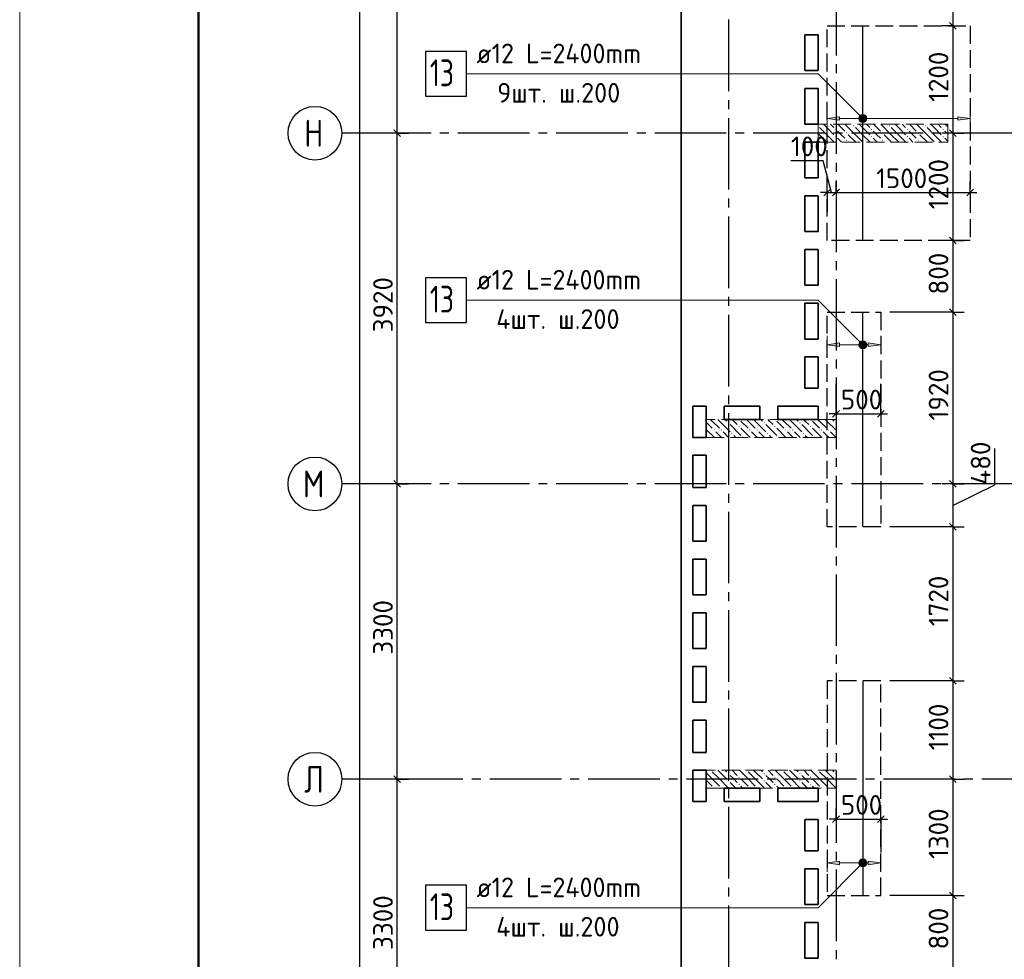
# Model space of a CAD drawing. Header units: millimetres. Extents: x 40580 to 1930067, y -240640 to 81020.
# Tile 240 of 256: x 715398 to 726403, y -203334 to -192833. Entities that reach past the tile are written whole.
import ezdxf

# ---------------------------------------------------------------- set-up
doc = ezdxf.new("R2010")
doc.units = ezdxf.units.MM
for name, pattern in [('______2', [270, 200, -70]), ('______5', [1100, 800, -100, 100, -100]), ('CENTER', [2, 1.25, -0.25, 0.25, -0.25])]:
    doc.linetypes.add(name, pattern=pattern)
for name, color, linetype, lineweight in [('Standard', 7, 'Continuous', 25), ('ДОП Верх по Х', 7, 'Continuous', 25), ('ЖБ Перекрытие верхний уровень', 7, 'Continuous', 35), ('ОСИ', 7, 'CENTER', 15), ('Позиционная метка номер позиции', 7, 'Continuous', 13), ('Примечания', 7, 'Continuous', 13)]:
    doc.layers.add(name, color=color, linetype=linetype, lineweight=lineweight)
doc.layers.add('ЖБ Пилон', color=7, linetype='______2', lineweight=13, true_color=0xa0a0a0)
doc.styles.add('ISOCPEUR', font='isocpeur.ttf')

msp = doc.modelspace()

# ---------------------------------------------------------------- hatches: boundary and pattern name
at = {"layer": 'ДОП Верх по Х', "linetype": 'Continuous', "lineweight": 13, "transparency": 33554687}
for points in [[(724790.1, -193918), (724803.6, -193969), (724803.6, -193904.5)], [(724803.6, -193904.5), (724822.3, -193974.2), (724822.3, -193899.2)], [(724803.6, -193904.5), (724803.6, -193969), (724822.3, -193974.2)], [(724822.3, -193899.2), (724822.3, -193974.2), (724841.1, -193969)], [(724822.3, -193899.2), (724841.1, -193969), (724841.1, -193904.5)], [(724841.1, -193904.5), (724841.1, -193969), (724854.6, -193955.5)], [(724841.1, -193904.5), (724854.6, -193955.5), (724854.6, -193918)], [(724790.1, -193955.5), (724790.1, -193918), (724784.8, -193936.7)], [(724790.1, -193918), (724790.1, -193955.5), (724803.6, -193969)], [(724854.6, -193918), (724854.6, -193955.5), (724859.8, -193936.7)], [(725882.3, -193956.7), (726022.3, -193936.7), (725882.3, -193916.7)], [(724790.1, -196447.1), (724803.6, -196498.1), (724803.6, -196433.6)], [(724803.6, -196433.6), (724822.3, -196503.4), (724822.3, -196428.4)], [(724803.6, -196433.6), (724803.6, -196498.1), (724822.3, -196503.4)], [(724822.3, -196428.4), (724822.3, -196503.4), (724841.1, -196498.1)], [(724822.3, -196428.4), (724841.1, -196498.1), (724841.1, -196433.6)], [(724841.1, -196433.6), (724841.1, -196498.1), (724854.6, -196484.6)], [(724841.1, -196433.6), (724854.6, -196484.6), (724854.6, -196447.1)], [(724790.1, -196484.6), (724790.1, -196447.1), (724784.8, -196465.9)], [(724790.1, -196447.1), (724790.1, -196484.6), (724803.6, -196498.1)], [(724854.6, -196447.1), (724854.6, -196484.6), (724859.8, -196465.9)], [(724882.3, -196485.9), (725022.3, -196465.9), (724882.3, -196445.8)], [(724790.1, -202275.5), (724790.1, -202238), (724784.8, -202256.7)], [(724790.1, -202238), (724803.6, -202289), (724803.6, -202224.5)], [(724790.1, -202238), (724790.1, -202275.5), (724803.6, -202289)], [(724803.6, -202224.5), (724822.3, -202294.2), (724822.3, -202219.2)], [(724803.6, -202224.5), (724803.6, -202289), (724822.3, -202294.2)], [(724822.3, -202219.2), (724822.3, -202294.2), (724841.1, -202289)], [(724822.3, -202219.2), (724841.1, -202289), (724841.1, -202224.5)], [(724841.1, -202224.5), (724841.1, -202289), (724854.6, -202275.5)], [(724841.1, -202224.5), (724854.6, -202275.5), (724854.6, -202238)], [(724854.6, -202238), (724854.6, -202275.5), (724859.8, -202256.7)], [(724882.3, -202276.7), (725022.3, -202256.7), (724882.3, -202236.7)]]:
    msp.add_hatch(color=7, dxfattribs=at).paths.add_polyline_path(points)
for points in [[(724562.3, -193956.7), (724422.3, -193936.7), (724562.3, -193916.7)], [(724562.3, -196485.9), (724422.3, -196465.9), (724562.3, -196445.8)], [(724562.3, -202276.7), (724422.3, -202256.7), (724562.3, -202236.7)]]:
    msp.add_hatch(color=7, dxfattribs=at).paths.add_polyline_path(points, flags=16)
at = {"layer": 'ЖБ Пилон', "linetype": 'Continuous', "lineweight": -3, "transparency": 33554687}
for points in [[(724322.3, -194014.7), (724325.8, -194018.2), (724322.3, -194021.6)], [(724712.8, -194018.2), (724719.3, -194011.7), (724725.8, -194018.2), (724719.3, -194024.7)], [(725112.8, -194018.2), (725119.3, -194011.7), (725125.8, -194018.2), (725119.3, -194024.7)], [(725512.8, -194018.2), (725519.3, -194011.7), (725525.8, -194018.2), (725519.3, -194024.7)], [(724512.8, -194058.2), (724519.3, -194051.7), (724525.8, -194058.2), (724519.3, -194064.7)], [(724632.8, -194098.2), (724639.3, -194091.7), (724645.8, -194098.2), (724639.3, -194104.7)], [(724912.8, -194058.2), (724919.3, -194051.7), (724925.8, -194058.2), (724919.3, -194064.7)], [(725032.8, -194098.2), (725039.3, -194091.7), (725045.8, -194098.2), (725039.3, -194104.7)], [(725312.8, -194058.2), (725319.3, -194051.7), (725325.8, -194058.2), (725319.3, -194064.7)], [(725432.8, -194098.2), (725439.3, -194091.7), (725445.8, -194098.2), (725439.3, -194104.7)], [(725712.8, -194058.2), (725719.3, -194051.7), (725725.8, -194058.2), (725719.3, -194064.7)], [(724512.8, -194138.2), (724519.3, -194131.7), (724525.8, -194138.2), (724519.3, -194144.7)], [(724632.8, -194178.2), (724639.3, -194171.7), (724645.8, -194178.2), (724639.3, -194184.7)], [(724912.8, -194138.2), (724919.3, -194131.7), (724925.8, -194138.2), (724919.3, -194144.7)], [(725032.8, -194178.2), (725039.3, -194171.7), (725045.8, -194178.2), (725039.3, -194184.7)], [(725312.8, -194138.2), (725319.3, -194131.7), (725325.8, -194138.2), (725319.3, -194144.7)], [(725432.8, -194178.2), (725439.3, -194171.7), (725445.8, -194178.2), (725439.3, -194184.7)], [(725712.8, -194138.2), (725719.3, -194131.7), (725725.8, -194138.2), (725719.3, -194144.7)], [(723442.6, -197301.3), (723439.3, -197304.7), (723435.9, -197301.3)], [(723842.6, -197301.3), (723839.3, -197304.7), (723835.9, -197301.3)], [(724242.6, -197301.3), (724239.3, -197304.7), (724235.9, -197301.3)], [(723152.8, -197418.2), (723159.3, -197411.7), (723165.8, -197418.2), (723159.3, -197424.7)], [(723232.8, -197418.2), (723239.3, -197411.7), (723245.8, -197418.2), (723239.3, -197424.7)], [(723312.8, -197338.2), (723319.3, -197331.7), (723325.8, -197338.2), (723319.3, -197344.7)], [(723432.8, -197378.2), (723439.3, -197371.7), (723445.8, -197378.2), (723439.3, -197384.7)], [(723552.8, -197418.2), (723559.3, -197411.7), (723565.8, -197418.2), (723559.3, -197424.7)], [(723632.8, -197418.2), (723639.3, -197411.7), (723645.8, -197418.2), (723639.3, -197424.7)], [(723712.8, -197338.2), (723719.3, -197331.7), (723725.8, -197338.2), (723719.3, -197344.7)], [(723832.8, -197378.2), (723839.3, -197371.7), (723845.8, -197378.2), (723839.3, -197384.7)], [(723952.8, -197418.2), (723959.3, -197411.7), (723965.8, -197418.2), (723959.3, -197424.7)], [(724032.8, -197418.2), (724039.3, -197411.7), (724045.8, -197418.2), (724039.3, -197424.7)], [(724112.8, -197338.2), (724119.3, -197331.7), (724125.8, -197338.2), (724119.3, -197344.7)], [(724232.8, -197378.2), (724239.3, -197371.7), (724245.8, -197378.2), (724239.3, -197384.7)], [(724352.8, -197418.2), (724359.3, -197411.7), (724365.8, -197418.2), (724359.3, -197424.7)], [(724432.8, -197418.2), (724439.3, -197411.7), (724445.8, -197418.2), (724439.3, -197424.7)], [(724512.8, -197338.2), (724519.3, -197331.7), (724522.3, -197334.7), (724522.3, -197341.6), (724519.3, -197344.7)], [(723072.8, -197498.2), (723079.3, -197491.7), (723085.8, -197498.2), (723082.6, -197501.3), (723075.9, -197501.3)], [(723352.8, -197458.2), (723359.3, -197451.7), (723365.8, -197458.2), (723359.3, -197464.7)], [(723472.8, -197498.2), (723479.3, -197491.7), (723485.8, -197498.2), (723482.6, -197501.3), (723475.9, -197501.3)], [(723752.8, -197458.2), (723759.3, -197451.7), (723765.8, -197458.2), (723759.3, -197464.7)], [(723872.8, -197498.2), (723879.3, -197491.7), (723885.8, -197498.2), (723882.6, -197501.3), (723875.9, -197501.3)], [(724152.8, -197458.2), (724159.3, -197451.7), (724165.8, -197458.2), (724159.3, -197464.7)], [(724272.8, -197498.2), (724279.3, -197491.7), (724285.8, -197498.2), (724282.6, -197501.3), (724275.9, -197501.3)], [(723122.6, -201221.3), (723119.3, -201224.7), (723115.9, -201221.3)], [(723312.8, -201258.2), (723319.3, -201251.7), (723325.8, -201258.2), (723319.3, -201264.7)], [(723522.6, -201221.3), (723519.3, -201224.7), (723515.9, -201221.3)], [(723712.8, -201258.2), (723719.3, -201251.7), (723725.8, -201258.2), (723719.3, -201264.7)], [(723922.6, -201221.3), (723919.3, -201224.7), (723915.9, -201221.3)], [(724112.8, -201258.2), (724119.3, -201251.7), (724125.8, -201258.2), (724119.3, -201264.7)], [(724322.6, -201221.3), (724319.3, -201224.7), (724315.9, -201221.3)], [(724512.8, -201258.2), (724519.3, -201251.7), (724522.3, -201254.7), (724522.3, -201261.6), (724519.3, -201264.7)], [(723312.8, -201338.2), (723319.3, -201331.7), (723325.8, -201338.2), (723319.3, -201344.7)], [(723432.8, -201298.2), (723439.3, -201291.7), (723445.8, -201298.2), (723439.3, -201304.7)], [(723432.8, -201378.2), (723439.3, -201371.7), (723445.8, -201378.2), (723439.3, -201384.7)], [(723712.8, -201338.2), (723719.3, -201331.7), (723725.8, -201338.2), (723719.3, -201344.7)], [(723832.8, -201298.2), (723839.3, -201291.7), (723845.8, -201298.2), (723839.3, -201304.7)], [(723832.8, -201378.2), (723839.3, -201371.7), (723845.8, -201378.2), (723839.3, -201384.7)], [(724112.8, -201338.2), (724119.3, -201331.7), (724125.8, -201338.2), (724119.3, -201344.7)], [(724232.8, -201298.2), (724239.3, -201291.7), (724245.8, -201298.2), (724239.3, -201304.7)], [(724232.8, -201378.2), (724239.3, -201371.7), (724245.8, -201378.2), (724239.3, -201384.7)], [(724512.8, -201338.2), (724519.3, -201331.7), (724522.3, -201334.7), (724522.3, -201341.6), (724519.3, -201344.7)], [(723152.8, -201418.2), (723159.3, -201411.7), (723165.8, -201418.2), (723162.6, -201421.3), (723155.9, -201421.3)], [(723232.8, -201418.2), (723239.3, -201411.7), (723245.8, -201418.2), (723242.6, -201421.3), (723235.9, -201421.3)], [(723552.8, -201418.2), (723559.3, -201411.7), (723565.8, -201418.2), (723562.6, -201421.3), (723555.9, -201421.3)], [(723632.8, -201418.2), (723639.3, -201411.7), (723645.8, -201418.2), (723642.6, -201421.3), (723635.9, -201421.3)], [(723952.8, -201418.2), (723959.3, -201411.7), (723965.8, -201418.2), (723962.6, -201421.3), (723955.9, -201421.3)], [(724032.8, -201418.2), (724039.3, -201411.7), (724045.8, -201418.2), (724042.6, -201421.3), (724035.9, -201421.3)], [(724352.8, -201418.2), (724359.3, -201411.7), (724365.8, -201418.2), (724362.6, -201421.3), (724355.9, -201421.3)], [(724432.8, -201418.2), (724439.3, -201411.7), (724445.8, -201418.2), (724442.6, -201421.3), (724435.9, -201421.3)]]:
    msp.add_hatch(color=7, dxfattribs=at).paths.add_polyline_path(points, flags=16)
at = {"layer": 'Позиционная метка номер позиции', "linetype": 'Continuous', "lineweight": 13, "transparency": 33554687}
for points in [[(724790.5, -193968.5), (724833.8, -193893.4), (724779, -193948.2)], [(724779, -193948.2), (724833.8, -193893.4), (724810.8, -193893.4)], [(724779, -193948.2), (724810.8, -193893.4), (724779, -193925.3)], [(724779, -193925.3), (724810.8, -193893.4), (724790.5, -193904.9)], [(724790.5, -193968.5), (724854.1, -193904.9), (724833.8, -193893.4)], [(724810.8, -193980), (724854.1, -193904.9), (724790.5, -193968.5)], [(724810.8, -193980), (724865.6, -193925.3), (724854.1, -193904.9)], [(724833.8, -193980), (724865.6, -193925.3), (724810.8, -193980)], [(724833.8, -193980), (724865.6, -193948.2), (724865.6, -193925.3)], [(724865.6, -193948.2), (724833.8, -193980), (724854.1, -193968.5)], [(724790.5, -196497.7), (724833.8, -196422.6), (724779, -196477.3)], [(724779, -196477.3), (724833.8, -196422.6), (724810.8, -196422.6)], [(724779, -196477.3), (724810.8, -196422.6), (724779, -196454.4)], [(724779, -196454.4), (724810.8, -196422.6), (724790.5, -196434)], [(724790.5, -196497.7), (724854.1, -196434), (724833.8, -196422.6)], [(724810.8, -196509.1), (724854.1, -196434), (724790.5, -196497.7)], [(724810.8, -196509.1), (724865.6, -196454.4), (724854.1, -196434)], [(724833.8, -196509.1), (724865.6, -196454.4), (724810.8, -196509.1)], [(724833.8, -196509.1), (724865.6, -196477.3), (724865.6, -196454.4)], [(724865.6, -196477.3), (724833.8, -196509.1), (724854.1, -196497.7)], [(724854.1, -202288.5), (724790.5, -202224.9), (724779, -202245.3)], [(724854.1, -202288.5), (724779, -202245.3), (724833.8, -202300)], [(724833.8, -202300), (724779, -202245.3), (724779, -202268.2)], [(724833.8, -202300), (724779, -202268.2), (724810.8, -202300)], [(724810.8, -202300), (724779, -202268.2), (724790.5, -202288.5)], [(724865.6, -202268.2), (724810.8, -202213.4), (724790.5, -202224.9)], [(724865.6, -202268.2), (724790.5, -202224.9), (724854.1, -202288.5)], [(724865.6, -202245.3), (724833.8, -202213.4), (724810.8, -202213.4)], [(724865.6, -202245.3), (724810.8, -202213.4), (724865.6, -202268.2)], [(724833.8, -202213.4), (724865.6, -202245.3), (724854.1, -202224.9)]]:
    msp.add_hatch(color=7, dxfattribs=at).paths.add_polyline_path(points)

# ---------------------------------------------------------------- linework, layer by layer
at = {"layer": 'Standard', "color": 7, "linetype": 'Continuous', "lineweight": -3, "transparency": 33554687}
for p, q in [((719618.8, -194101.3), (719618.8, -190181.3)), ((725828.3, -192101.3), (725828.3, -192901.3)), ((725828.3, -192901.3), (725828.3, -194101.3)), ((719618.8, -198021.3), (719618.8, -194101.3)), ((725828.3, -194101.3), (725828.3, -195301.3)), ((724378.1, -194408.5), (724018.4, -194408.5)), ((724472.3, -194765), (724378.1, -194408.5)), ((724422.3, -194765), (724347.3, -194765)), ((724422.3, -194765), (724522.3, -194765)), ((724522.3, -194765), (726022.3, -194765)), ((726022.3, -194765), (726097.3, -194765)), ((725828.3, -195301.3), (725828.3, -196101.3)), ((725828.3, -196101.3), (725828.3, -198021.3)), ((724522.3, -197238.3), (724447.3, -197238.3)), ((724522.3, -197238.3), (725022.3, -197238.3)), ((725022.3, -197238.3), (725097.3, -197238.3)), ((726298.6, -198029.7), (726298.6, -197623.1)), ((719618.8, -201321.3), (719618.8, -198021.3)), ((725828.3, -198021.3), (725828.3, -198501.3)), ((725828.3, -198261.3), (726298.6, -198029.7)), ((725828.3, -198501.3), (725828.3, -200221.3)), ((725828.3, -200221.3), (725828.3, -201321.3)), ((719618.8, -204621.3), (719618.8, -201321.3)), ((725828.3, -201321.3), (725828.3, -202621.3)), ((724522.3, -201768.3), (724447.3, -201768.3)), ((724522.3, -201768.3), (725022.3, -201768.3)), ((725022.3, -201768.3), (725097.3, -201768.3)), ((725828.3, -202621.3), (725828.3, -203421.3))]:
    msp.add_line(p, q, dxfattribs=at)
at = {"layer": 'Standard', "color": 251, "linetype": 'Continuous', "lineweight": -3, "true_color": 0x656565, "transparency": 33554687}
for p, q in [((725828.3, -192901.3), (725703.3, -192901.3)), ((725828.3, -192901.3), (725953.3, -192901.3)), ((725828.3, -192901.3), (725922.3, -192901.3)), ((719618.8, -194101.3), (719493.8, -194101.3)), ((719618.8, -194101.3), (719743.8, -194101.3)), ((725828.3, -194101.3), (725703.3, -194101.3)), ((725828.3, -194101.3), (725953.3, -194101.3)), ((725828.3, -194101.3), (725828.3, -194101.3)), ((724422.3, -194765), (724422.3, -194640)), ((724522.3, -194765), (724522.3, -194640)), ((726022.3, -194765), (726022.3, -194640)), ((724422.3, -194765), (724422.3, -194890)), ((724422.3, -194765), (724422.3, -194981.3)), ((724522.3, -194765), (724522.3, -194890)), ((724522.3, -194765), (724522.3, -194981.3)), ((726022.3, -194765), (726022.3, -194890)), ((726022.3, -194765), (726022.3, -194765)), ((725828.3, -195301.3), (725703.3, -195301.3)), ((725828.3, -195301.3), (725953.3, -195301.3)), ((725828.3, -195301.3), (725922.3, -195301.3)), ((725828.3, -196101.3), (725703.3, -196101.3)), ((725828.3, -196101.3), (725953.3, -196101.3)), ((724522.3, -197238.3), (724522.3, -196901.3)), ((724522.3, -197238.3), (724522.3, -197113.3)), ((725022.3, -197238.3), (725022.3, -197113.3)), ((724522.3, -197238.3), (724522.3, -197363.3)), ((725022.3, -197238.3), (725022.3, -197363.3)), ((719618.8, -198021.3), (719493.8, -198021.3)), ((719618.8, -198021.3), (719743.8, -198021.3)), ((725828.3, -198021.3), (725703.3, -198021.3)), ((725828.3, -198021.3), (725953.3, -198021.3)), ((725828.3, -198501.3), (725703.3, -198501.3)), ((725828.3, -198501.3), (725953.3, -198501.3)), ((725828.3, -200221.3), (725703.3, -200221.3)), ((725828.3, -200221.3), (725953.3, -200221.3)), ((719618.8, -201321.3), (719493.8, -201321.3)), ((719618.8, -201321.3), (719743.8, -201321.3)), ((725828.3, -201321.3), (725703.3, -201321.3)), ((725828.3, -201321.3), (725953.3, -201321.3)), ((725828.3, -201321.3), (725828.3, -201321.3)), ((724522.3, -201768.3), (724522.3, -201643.3)), ((725022.3, -201768.3), (725022.3, -201643.3)), ((724522.3, -201768.3), (724522.3, -201893.3)), ((724522.3, -201768.3), (724522.3, -201768.3)), ((725022.3, -201768.3), (725022.3, -201893.3)), ((725022.3, -201768.3), (725022.3, -202141.3)), ((725828.3, -202621.3), (725703.3, -202621.3)), ((725828.3, -202621.3), (725953.3, -202621.3))]:
    msp.add_line(p, q, dxfattribs=at)
at = {"layer": 'Standard', "color": 7, "linetype": 'Continuous', "lineweight": 25, "transparency": 33554687}
for p, q in [((725790.8, -192863.8), (725865.8, -192938.8)), ((719656.3, -194138.8), (719581.3, -194063.8)), ((725790.8, -194063.8), (725865.8, -194138.8)), ((724384.8, -194802.5), (724459.8, -194727.5)), ((724484.8, -194802.5), (724559.8, -194727.5)), ((725984.8, -194802.5), (726059.8, -194727.5)), ((725790.8, -195263.8), (725865.8, -195338.8)), ((725790.8, -196063.8), (725865.8, -196138.8)), ((724484.8, -197275.8), (724559.8, -197200.8)), ((724984.8, -197275.8), (725059.8, -197200.8)), ((719656.3, -198058.8), (719581.3, -197983.8)), ((725790.8, -197983.8), (725865.8, -198058.8)), ((725790.8, -198463.8), (725865.8, -198538.8)), ((725790.8, -200183.8), (725865.8, -200258.8)), ((719656.3, -201358.8), (719581.3, -201283.8)), ((725790.8, -201283.8), (725865.8, -201358.8)), ((724484.8, -201805.8), (724559.8, -201730.8)), ((724984.8, -201805.8), (725059.8, -201730.8)), ((725790.8, -202583.8), (725865.8, -202658.8))]:
    msp.add_line(p, q, dxfattribs=at)
at = {"layer": 'Standard', "color": 7, "linetype": 'Continuous', "lineweight": 13, "transparency": 33554687}
msp.add_lwpolyline([(715398.3, -240351.3), (757398.3, -240351.3), (757398.3, -180951.3), (715398.3, -180951.3), (715398.3, -240351.3)], close=True, dxfattribs=at)
at = {"layer": 'Standard', "color": 7, "linetype": 'Continuous', "lineweight": 50, "transparency": 33554687}
msp.add_lwpolyline([(717398.3, -181451.3), (756898.3, -181451.3), (756898.3, -239851.3), (717398.3, -239851.3), (717398.3, -181451.3)], close=True, dxfattribs=at)
at = {"layer": 'Standard', "color": 7, "linetype": 'Continuous', "lineweight": -3, "transparency": 33554687}
msp.add_lwpolyline([(719199.8, -229721.3), (719199.8, -206903.8), (719199.8, -206903.8), (719199.8, -183231.3)], dxfattribs=at)
at = {"layer": 'Standard', "color": 251, "linetype": 'Continuous', "lineweight": -3, "true_color": 0x656565, "transparency": 33554687}
for points in [[(719618.8, -194101.3), (719601.8, -194101.3), (719601.8, -194101.3), (719601.8, -194101.3), (719601.8, -194101.3), (719601.8, -194101.3), (719601.8, -194101.3), (719601.8, -194101.3), (719601.8, -194101.3), (719098.3, -194101.3)], [(725828.3, -196101.3), (725811.3, -196101.3), (725811.3, -196101.3), (725811.3, -196101.3), (725811.3, -196101.3), (725811.3, -196101.3), (725811.3, -196101.3), (725811.3, -196101.3), (725811.3, -196101.3), (725811.3, -196101.3), (725811.3, -196101.3), (725811.3, -196101.3), (725811.3, -196101.3), (725811.3, -196101.3), (725811.3, -196101.3), (725811.3, -196101.3), (725811.3, -196101.3), (725811.3, -196101.3), (725811.3, -196101.3), (725811.3, -196101.3), (725811.3, -196101.3), (725811.3, -196101.3), (725811.3, -196101.3), (725811.3, -196101.3), (725811.3, -196101.3), (725811.3, -196101.3), (725811.3, -196101.3), (725811.3, -196101.3), (725811.3, -196101.3), (725811.3, -196101.3), (725811.3, -196101.3), (725811.3, -196101.3), (725811.3, -196101.3), (725811.3, -196101.3), (725811.3, -196101.3), (725811.3, -196101.3), (725811.3, -196101.3), (725122.3, -196101.3)], [(725022.3, -197238.3), (725022.3, -196984.3), (725022.3, -196984.3), (725022.3, -196901.3)], [(719618.8, -198021.3), (719601.8, -198021.3), (719601.8, -198021.3), (719601.8, -198021.3), (719601.8, -198021.3), (719601.8, -198021.3), (719601.8, -198021.3), (719601.8, -198021.3), (719601.8, -198021.3), (719601.8, -198021.3), (719601.8, -198021.3), (719098.3, -198021.3)], [(725828.3, -198021.3), (725811.3, -198021.3), (725811.3, -198021.3), (725811.3, -198021.3), (725811.3, -198021.3), (725811.3, -198021.3), (725811.3, -198021.3), (725811.3, -198021.3), (725811.3, -198021.3), (725811.3, -198021.3), (725811.3, -198021.3), (725811.3, -198021.3), (725811.3, -198021.3), (725811.3, -198021.3), (725811.3, -198021.3), (725811.3, -198021.3), (725811.3, -198021.3), (725811.3, -198021.3), (725811.3, -198021.3), (725811.3, -198021.3), (725811.3, -198021.3), (725811.3, -198021.3), (725811.3, -198021.3), (725811.3, -198021.3), (725811.3, -198021.3), (725811.3, -198021.3), (725811.3, -198021.3), (725811.3, -198021.3), (725811.3, -198021.3), (725811.3, -198021.3), (725811.3, -198021.3), (725811.3, -198021.3), (725811.3, -198021.3), (725811.3, -198021.3), (725811.3, -198021.3), (725799.5, -198021.3)], [(725828.3, -198501.3), (725811.3, -198501.3), (725811.3, -198501.3), (725811.3, -198501.3), (725811.3, -198501.3), (725811.3, -198501.3), (725811.3, -198501.3), (725811.3, -198501.3), (725811.3, -198501.3), (725811.3, -198501.3), (725811.3, -198501.3), (725811.3, -198501.3), (725811.3, -198501.3), (725811.3, -198501.3), (725811.3, -198501.3), (725811.3, -198501.3), (725811.3, -198501.3), (725811.3, -198501.3), (725811.3, -198501.3), (725811.3, -198501.3), (725811.3, -198501.3), (725811.3, -198501.3), (725811.3, -198501.3), (725811.3, -198501.3), (725811.3, -198501.3), (725811.3, -198501.3), (725811.3, -198501.3), (725811.3, -198501.3), (725811.3, -198501.3), (725811.3, -198501.3), (725811.3, -198501.3), (725811.3, -198501.3), (725811.3, -198501.3), (725811.3, -198501.3), (725811.3, -198501.3), (725122.3, -198501.3)], [(725828.3, -200221.3), (725811.3, -200221.3), (725811.3, -200221.3), (725811.3, -200221.3), (725811.3, -200221.3), (725811.3, -200221.3), (725811.3, -200221.3), (725811.3, -200221.3), (725811.3, -200221.3), (725811.3, -200221.3), (725811.3, -200221.3), (725811.3, -200221.3), (725811.3, -200221.3), (725811.3, -200221.3), (725811.3, -200221.3), (725811.3, -200221.3), (725811.3, -200221.3), (725811.3, -200221.3), (725811.3, -200221.3), (725811.3, -200221.3), (725811.3, -200221.3), (725811.3, -200221.3), (725811.3, -200221.3), (725811.3, -200221.3), (725811.3, -200221.3), (725811.3, -200221.3), (725811.3, -200221.3), (725811.3, -200221.3), (725811.3, -200221.3), (725811.3, -200221.3), (725811.3, -200221.3), (725811.3, -200221.3), (725811.3, -200221.3), (725122.3, -200221.3)], [(719618.8, -201321.3), (719601.8, -201321.3), (719601.8, -201321.3), (719601.8, -201321.3), (719601.8, -201321.3), (719601.8, -201321.3), (719601.8, -201321.3), (719601.8, -201321.3), (719601.8, -201321.3), (719601.8, -201321.3), (719601.8, -201321.3), (719601.8, -201321.3), (719601.8, -201321.3), (719098.3, -201321.3)], [(725828.3, -202621.3), (725811.3, -202621.3), (725811.3, -202621.3), (725811.3, -202621.3), (725811.3, -202621.3), (725811.3, -202621.3), (725811.3, -202621.3), (725811.3, -202621.3), (725811.3, -202621.3), (725811.3, -202621.3), (725811.3, -202621.3), (725811.3, -202621.3), (725811.3, -202621.3), (725811.3, -202621.3), (725811.3, -202621.3), (725811.3, -202621.3), (725811.3, -202621.3), (725811.3, -202621.3), (725811.3, -202621.3), (725811.3, -202621.3), (725811.3, -202621.3), (725811.3, -202621.3), (725811.3, -202621.3), (725811.3, -202621.3), (725811.3, -202621.3), (725811.3, -202621.3), (725811.3, -202621.3), (725811.3, -202621.3), (725811.3, -202621.3), (725122.3, -202621.3)]]:
    msp.add_lwpolyline(points, dxfattribs=at)
at = {"layer": 'ДОП Верх по Х', "color": 7, "linetype": 'Continuous', "lineweight": -3, "transparency": 33554687}
for p, q in [((724822.3, -195295.3), (724822.3, -192907.3)), ((724822.3, -198495.3), (724822.3, -196107.3)), ((724822.3, -200227.3), (724822.3, -202615.3))]:
    msp.add_line(p, q, dxfattribs=at)
at = {"layer": 'ДОП Верх по Х', "color": 7, "linetype": 'Continuous', "lineweight": 13, "transparency": 33554687}
for p, q in [((720484.3, -193436.7), (722592.3, -193436.7)), ((720484.3, -195965.9), (722592.3, -195965.9)), ((720484.3, -202756.7), (722592.3, -202756.7))]:
    msp.add_line(p, q, dxfattribs=at)
at = {"layer": 'ДОП Верх по Х', "color": 251, "linetype": 'Continuous', "lineweight": 13, "true_color": 0x494949, "transparency": 33554687}
for p, q in [((724422.3, -193936.7), (724422.3, -193836.7)), ((724822.3, -193899.2), (724822.3, -193899.2)), ((726022.3, -193936.7), (726022.3, -193836.7)), ((724422.3, -193936.7), (724562.3, -193916.7)), ((724562.3, -193956.7), (724422.3, -193936.7)), ((724422.3, -193936.7), (724422.3, -194036.7)), ((724422.3, -193936.7), (724422.3, -193936.7)), ((724562.3, -193916.7), (724562.3, -193956.7)), ((724562.3, -193936.7), (724792.3, -193936.7)), ((724822.3, -193974.2), (724822.3, -193974.2)), ((724852.3, -193936.7), (725882.3, -193936.7)), ((726022.3, -193936.7), (725882.3, -193916.7)), ((725882.3, -193916.7), (725882.3, -193956.7)), ((725882.3, -193956.7), (726022.3, -193936.7)), ((726022.3, -193936.7), (726022.3, -194036.7)), ((726022.3, -193936.7), (726022.3, -193936.7)), ((724422.3, -196465.9), (724422.3, -196365.9)), ((724822.3, -196428.4), (724822.3, -196428.4)), ((725022.3, -196465.9), (725022.3, -196365.9)), ((724422.3, -196465.9), (724562.3, -196445.8)), ((724562.3, -196485.9), (724422.3, -196465.9)), ((724422.3, -196465.9), (724422.3, -196565.9)), ((724422.3, -196465.9), (724422.3, -196465.9)), ((724562.3, -196445.8), (724562.3, -196485.9)), ((724562.3, -196465.9), (724792.3, -196465.9)), ((724822.3, -196503.4), (724822.3, -196503.4)), ((724852.3, -196465.9), (724882.3, -196465.9)), ((725022.3, -196465.9), (724882.3, -196445.8)), ((724882.3, -196445.8), (724882.3, -196485.9)), ((724882.3, -196485.9), (725022.3, -196465.9)), ((725022.3, -196465.9), (725022.3, -196565.9)), ((725022.3, -196465.9), (725022.3, -196465.9)), ((724422.3, -202256.7), (724422.3, -202156.7)), ((725022.3, -202256.7), (725022.3, -202156.7)), ((724422.3, -202256.7), (724562.3, -202236.7)), ((724562.3, -202276.7), (724422.3, -202256.7)), ((724422.3, -202256.7), (724422.3, -202356.7)), ((724422.3, -202256.7), (724422.3, -202256.7)), ((724562.3, -202236.7), (724562.3, -202276.7)), ((724562.3, -202256.7), (724792.3, -202256.7)), ((724822.3, -202219.2), (724822.3, -202219.2)), ((724852.3, -202256.7), (724882.3, -202256.7)), ((725022.3, -202256.7), (724882.3, -202236.7)), ((724882.3, -202236.7), (724882.3, -202276.7)), ((724882.3, -202276.7), (725022.3, -202256.7)), ((725022.3, -202256.7), (725022.3, -202356.7)), ((725022.3, -202256.7), (725022.3, -202256.7)), ((724822.3, -202294.2), (724822.3, -202294.2))]:
    msp.add_line(p, q, dxfattribs=at)
at = {"layer": 'ДОП Верх по Х', "color": 7, "linetype": 'Continuous', "lineweight": 25, "transparency": 33554687}
for points in [[(719932.3, -193686.7), (720392.3, -193686.7), (720392.3, -193186.7), (719932.3, -193186.7), (719932.3, -193686.7)], [(719932.3, -196215.9), (720392.3, -196215.9), (720392.3, -195715.9), (719932.3, -195715.9), (719932.3, -196215.9)], [(719932.3, -203006.7), (720392.3, -203006.7), (720392.3, -202506.7), (719932.3, -202506.7), (719932.3, -203006.7)]]:
    msp.add_lwpolyline(points, dxfattribs=at)
at = {"layer": 'ДОП Верх по Х', "color": 251, "linetype": 'Continuous', "lineweight": 13, "true_color": 0x494949, "transparency": 33554687}
for centre in [(724822.3, -193936.7), (724822.3, -196465.9), (724822.3, -202256.7)]:
    msp.add_circle(centre, 37.5, dxfattribs=at)
at = {"layer": 'ЖБ Перекрытие верхний уровень', "transparency": 33554687}
for p, q in [((722792.3, -183131.3), (722792.3, -207281.3)), ((724172.3, -193401.3), (724172.3, -193001.3)), ((724172.3, -193001.3), (724322.3, -193001.3)), ((724322.3, -193001.3), (724322.3, -193401.3)), ((724322.3, -193401.3), (724172.3, -193401.3)), ((724172.3, -194001.3), (724172.3, -193601.3)), ((724172.3, -193601.3), (724322.3, -193601.3)), ((724322.3, -193601.3), (724322.3, -194001.3)), ((724322.3, -194001.3), (724172.3, -194001.3)), ((724172.3, -194601.3), (724172.3, -194201.3)), ((724172.3, -194201.3), (724322.3, -194201.3)), ((724322.3, -194201.3), (724322.3, -194601.3)), ((724322.3, -194601.3), (724172.3, -194601.3)), ((724172.3, -195201.3), (724172.3, -194801.3)), ((724172.3, -194801.3), (724322.3, -194801.3)), ((724322.3, -194801.3), (724322.3, -195201.3)), ((724322.3, -195201.3), (724172.3, -195201.3)), ((724172.3, -195801.3), (724172.3, -195401.3)), ((724172.3, -195401.3), (724322.3, -195401.3)), ((724322.3, -195401.3), (724322.3, -195801.3)), ((724322.3, -195801.3), (724172.3, -195801.3)), ((724172.3, -196401.3), (724172.3, -196001.3)), ((724172.3, -196001.3), (724322.3, -196001.3)), ((724322.3, -196001.3), (724322.3, -196401.3)), ((724322.3, -196401.3), (724172.3, -196401.3)), ((724172.3, -196951.3), (724172.3, -196601.3)), ((724172.3, -196601.3), (724322.3, -196601.3)), ((724322.3, -196601.3), (724322.3, -196951.3)), ((724322.3, -196951.3), (724172.3, -196951.3)), ((722922.3, -197501.3), (722922.3, -197151.3)), ((722922.3, -197151.3), (723072.3, -197151.3)), ((723072.3, -197151.3), (723072.3, -197501.3)), ((723272.3, -197301.3), (723272.3, -197151.3)), ((723272.3, -197151.3), (723672.3, -197151.3)), ((723672.3, -197151.3), (723672.3, -197301.3)), ((723872.3, -197301.3), (723872.3, -197151.3)), ((723872.3, -197151.3), (724322.3, -197151.3)), ((724322.3, -197151.3), (724322.3, -197301.3)), ((723672.3, -197301.3), (723272.3, -197301.3)), ((724322.3, -197301.3), (723872.3, -197301.3)), ((723072.3, -197501.3), (722922.3, -197501.3)), ((722922.3, -198061.3), (722922.3, -197701.3)), ((722922.3, -197701.3), (723072.3, -197701.3)), ((723072.3, -197701.3), (723072.3, -198061.3)), ((723072.3, -198061.3), (722922.3, -198061.3)), ((722922.3, -198261.3), (723072.3, -198261.3)), ((722922.3, -198661.3), (722922.3, -198261.3)), ((723072.3, -198261.3), (723072.3, -198661.3)), ((723072.3, -198661.3), (722922.3, -198661.3)), ((722922.3, -199261.3), (722922.3, -198861.3)), ((722922.3, -198861.3), (723072.3, -198861.3)), ((723072.3, -198861.3), (723072.3, -199261.3)), ((723072.3, -199261.3), (722922.3, -199261.3)), ((722922.3, -199861.3), (722922.3, -199461.3)), ((722922.3, -199461.3), (723072.3, -199461.3)), ((723072.3, -199461.3), (723072.3, -199861.3)), ((723072.3, -199861.3), (722922.3, -199861.3)), ((722922.3, -200461.3), (722922.3, -200061.3)), ((722922.3, -200061.3), (723072.3, -200061.3)), ((723072.3, -200061.3), (723072.3, -200461.3)), ((723072.3, -200461.3), (722922.3, -200461.3)), ((722922.3, -201021.3), (722922.3, -200661.3)), ((722922.3, -200661.3), (723072.3, -200661.3)), ((723072.3, -200661.3), (723072.3, -201021.3)), ((723072.3, -201021.3), (722922.3, -201021.3)), ((722922.3, -201571.3), (722922.3, -201221.3)), ((722922.3, -201221.3), (723072.3, -201221.3)), ((723072.3, -201221.3), (723072.3, -201571.3)), ((723272.3, -201571.3), (723272.3, -201421.3)), ((723272.3, -201421.3), (723672.3, -201421.3)), ((723672.3, -201421.3), (723672.3, -201571.3)), ((723872.3, -201421.3), (724322.3, -201421.3)), ((723872.3, -201571.3), (723872.3, -201421.3)), ((724322.3, -201421.3), (724322.3, -201571.3)), ((723072.3, -201571.3), (722922.3, -201571.3)), ((723672.3, -201571.3), (723272.3, -201571.3)), ((724322.3, -201571.3), (723872.3, -201571.3)), ((724172.3, -201771.3), (724322.3, -201771.3)), ((724172.3, -202121.3), (724172.3, -201771.3)), ((724322.3, -201771.3), (724322.3, -202121.3)), ((724322.3, -202121.3), (724172.3, -202121.3)), ((724172.3, -202721.3), (724172.3, -202321.3)), ((724172.3, -202321.3), (724322.3, -202321.3)), ((724322.3, -202321.3), (724322.3, -202721.3)), ((724322.3, -202721.3), (724172.3, -202721.3)), ((724172.3, -202921.3), (724322.3, -202921.3)), ((724172.3, -203321.3), (724172.3, -202921.3)), ((724322.3, -202921.3), (724322.3, -203321.3)), ((724322.3, -203321.3), (724172.3, -203321.3))]:
    msp.add_line(p, q, dxfattribs=at)
at = {"layer": 'ЖБ Пилон', "color": 253, "linetype": '______2', "lineweight": 13, "true_color": 0xa0a0a0, "transparency": 33554687}
for p, q in [((725772.3, -194001.3), (724322.3, -194001.3)), ((724322.3, -194001.3), (724322.3, -194201.3)), ((725772.3, -194201.3), (725772.3, -194001.3)), ((724322.3, -194201.3), (725772.3, -194201.3)), ((724522.3, -197301.3), (723072.3, -197301.3)), ((723072.3, -197301.3), (723072.3, -197501.3)), ((724522.3, -197501.3), (724522.3, -197301.3)), ((723072.3, -197501.3), (724522.3, -197501.3)), ((724522.3, -201221.3), (723072.3, -201221.3)), ((723072.3, -201221.3), (723072.3, -201421.3)), ((724522.3, -201421.3), (724522.3, -201221.3)), ((723072.3, -201421.3), (724522.3, -201421.3))]:
    msp.add_line(p, q, dxfattribs=at)
at = {"layer": 'ЖБ Пилон', "color": 9, "linetype": 'Continuous', "lineweight": -3, "true_color": 0xc7c7c7, "transparency": 33554687}
for p, q in [((724419.3, -194038.2), (724382.4, -194001.3)), ((724462.4, -194001.3), (724499.3, -194038.2)), ((724542.4, -194001.3), (724619.3, -194078.2)), ((724739.3, -194118.2), (724622.4, -194001.3)), ((724819.3, -194038.2), (724782.4, -194001.3)), ((724862.4, -194001.3), (724899.3, -194038.2)), ((724942.4, -194001.3), (725019.3, -194078.2)), ((725139.3, -194118.2), (725022.4, -194001.3)), ((725219.3, -194038.2), (725182.4, -194001.3)), ((725262.4, -194001.3), (725299.3, -194038.2)), ((725342.4, -194001.3), (725419.3, -194078.2)), ((725539.3, -194118.2), (725422.4, -194001.3)), ((725619.3, -194038.2), (725582.4, -194001.3)), ((725662.4, -194001.3), (725699.3, -194038.2)), ((725742.4, -194001.3), (725772.3, -194031.2)), ((724339.3, -194118.2), (724322.3, -194101.2)), ((724339.3, -194038.2), (724419.3, -194118.2)), ((724339.3, -194118.2), (724419.3, -194198.2)), ((724419.3, -194038.2), (724499.3, -194118.2)), ((724419.3, -194118.2), (724502.4, -194201.3)), ((724579.3, -194118.2), (724539.3, -194078.2)), ((724619.3, -194158.2), (724579.3, -194118.2)), ((724659.3, -194118.2), (724739.3, -194198.2)), ((724739.3, -194038.2), (724819.3, -194118.2)), ((724739.3, -194118.2), (724819.3, -194198.2)), ((724819.3, -194038.2), (724899.3, -194118.2)), ((724819.3, -194118.2), (724902.4, -194201.3)), ((724979.3, -194118.2), (724939.3, -194078.2)), ((725019.3, -194158.2), (724979.3, -194118.2)), ((725059.3, -194118.2), (725139.3, -194198.2)), ((725139.3, -194038.2), (725219.3, -194118.2)), ((725139.3, -194118.2), (725219.3, -194198.2)), ((725219.3, -194038.2), (725299.3, -194118.2)), ((725219.3, -194118.2), (725302.4, -194201.3)), ((725379.3, -194118.2), (725339.3, -194078.2)), ((725419.3, -194158.2), (725379.3, -194118.2)), ((725459.3, -194118.2), (725539.3, -194198.2)), ((725539.3, -194038.2), (725619.3, -194118.2)), ((725539.3, -194118.2), (725619.3, -194198.2)), ((725619.3, -194038.2), (725699.3, -194118.2)), ((725619.3, -194118.2), (725702.4, -194201.3)), ((725772.3, -194111.2), (725739.3, -194078.2)), ((724322.3, -194181.2), (724339.3, -194198.2)), ((724539.3, -194158.2), (724582.4, -194201.3)), ((724659.3, -194198.2), (724662.4, -194201.3)), ((724939.3, -194158.2), (724982.4, -194201.3)), ((725059.3, -194198.2), (725062.4, -194201.3)), ((725339.3, -194158.2), (725382.4, -194201.3)), ((725459.3, -194198.2), (725462.4, -194201.3)), ((725739.3, -194158.2), (725772.3, -194191.2)), ((723139.3, -197318.2), (723122.4, -197301.3)), ((723139.3, -197318.2), (723219.3, -197398.2)), ((723202.4, -197301.3), (723219.3, -197318.2)), ((723219.3, -197318.2), (723339.3, -197438.2)), ((723282.4, -197301.3), (723299.3, -197318.2)), ((723379.3, -197318.2), (723362.4, -197301.3)), ((723419.3, -197358.2), (723379.3, -197318.2)), ((723459.3, -197318.2), (723539.3, -197398.2)), ((723539.3, -197318.2), (723522.4, -197301.3)), ((723539.3, -197318.2), (723619.3, -197398.2)), ((723602.4, -197301.3), (723619.3, -197318.2)), ((723619.3, -197318.2), (723739.3, -197438.2)), ((723682.4, -197301.3), (723699.3, -197318.2)), ((723779.3, -197318.2), (723762.4, -197301.3)), ((723819.3, -197358.2), (723779.3, -197318.2)), ((723859.3, -197318.2), (723939.3, -197398.2)), ((723939.3, -197318.2), (723922.4, -197301.3)), ((723939.3, -197318.2), (724019.3, -197398.2)), ((724002.4, -197301.3), (724019.3, -197318.2)), ((724019.3, -197318.2), (724139.3, -197438.2)), ((724082.4, -197301.3), (724099.3, -197318.2)), ((724179.3, -197318.2), (724162.4, -197301.3)), ((724219.3, -197358.2), (724179.3, -197318.2)), ((724259.3, -197318.2), (724339.3, -197398.2)), ((724339.3, -197318.2), (724322.4, -197301.3)), ((724339.3, -197318.2), (724419.3, -197398.2)), ((724402.4, -197301.3), (724419.3, -197318.2)), ((724419.3, -197318.2), (724522.3, -197421.2)), ((724482.4, -197301.3), (724499.3, -197318.2)), ((723072.3, -197331.2), (723139.3, -197398.2)), ((723072.3, -197411.2), (723162.4, -197501.3)), ((723339.3, -197358.2), (723459.3, -197478.2)), ((723459.3, -197398.2), (723562.4, -197501.3)), ((723739.3, -197358.2), (723859.3, -197478.2)), ((723859.3, -197398.2), (723962.4, -197501.3)), ((724139.3, -197358.2), (724259.3, -197478.2)), ((724259.3, -197398.2), (724362.4, -197501.3)), ((723219.3, -197478.2), (723179.3, -197438.2)), ((723242.4, -197501.3), (723219.3, -197478.2)), ((723259.3, -197438.2), (723322.4, -197501.3)), ((723379.3, -197478.2), (723402.4, -197501.3)), ((723619.3, -197478.2), (723579.3, -197438.2)), ((723642.4, -197501.3), (723619.3, -197478.2)), ((723659.3, -197438.2), (723722.4, -197501.3)), ((723779.3, -197478.2), (723802.4, -197501.3)), ((724019.3, -197478.2), (723979.3, -197438.2)), ((724042.4, -197501.3), (724019.3, -197478.2)), ((724059.3, -197438.2), (724122.4, -197501.3)), ((724179.3, -197478.2), (724202.4, -197501.3)), ((724419.3, -197478.2), (724379.3, -197438.2)), ((724442.4, -197501.3), (724419.3, -197478.2)), ((724459.3, -197438.2), (724522.3, -197501.2)), ((723139.3, -201318.2), (723072.3, -201251.2)), ((723139.3, -201238.2), (723219.3, -201318.2)), ((723219.3, -201238.2), (723202.4, -201221.3)), ((723219.3, -201238.2), (723299.3, -201318.2)), ((723282.4, -201221.3), (723299.3, -201238.2)), ((723379.3, -201318.2), (723339.3, -201278.2)), ((723362.4, -201221.3), (723419.3, -201278.2)), ((723539.3, -201318.2), (723442.4, -201221.3)), ((723539.3, -201238.2), (723619.3, -201318.2)), ((723619.3, -201238.2), (723602.4, -201221.3)), ((723619.3, -201238.2), (723699.3, -201318.2)), ((723682.4, -201221.3), (723699.3, -201238.2)), ((723779.3, -201318.2), (723739.3, -201278.2)), ((723762.4, -201221.3), (723819.3, -201278.2)), ((723939.3, -201318.2), (723842.4, -201221.3)), ((723939.3, -201238.2), (724019.3, -201318.2)), ((724019.3, -201238.2), (724002.4, -201221.3)), ((724019.3, -201238.2), (724099.3, -201318.2)), ((724082.4, -201221.3), (724099.3, -201238.2)), ((724179.3, -201318.2), (724139.3, -201278.2)), ((724162.4, -201221.3), (724219.3, -201278.2)), ((724339.3, -201318.2), (724242.4, -201221.3)), ((724339.3, -201238.2), (724419.3, -201318.2)), ((724419.3, -201238.2), (724402.4, -201221.3)), ((724419.3, -201238.2), (724499.3, -201318.2)), ((724482.4, -201221.3), (724499.3, -201238.2)), ((723072.3, -201331.2), (723139.3, -201398.2)), ((723139.3, -201318.2), (723219.3, -201398.2)), ((723219.3, -201318.2), (723322.4, -201421.3)), ((723339.3, -201358.2), (723402.4, -201421.3)), ((723419.3, -201358.2), (723379.3, -201318.2)), ((723459.3, -201318.2), (723539.3, -201398.2)), ((723539.3, -201318.2), (723619.3, -201398.2)), ((723619.3, -201318.2), (723722.4, -201421.3)), ((723739.3, -201358.2), (723802.4, -201421.3)), ((723819.3, -201358.2), (723779.3, -201318.2)), ((723859.3, -201318.2), (723939.3, -201398.2)), ((723939.3, -201318.2), (724019.3, -201398.2)), ((724019.3, -201318.2), (724122.4, -201421.3)), ((724139.3, -201358.2), (724202.4, -201421.3)), ((724219.3, -201358.2), (724179.3, -201318.2)), ((724259.3, -201318.2), (724339.3, -201398.2)), ((724339.3, -201318.2), (724419.3, -201398.2)), ((724419.3, -201318.2), (724522.3, -201421.2)), ((723072.3, -201411.2), (723082.4, -201421.3)), ((723459.3, -201398.2), (723482.4, -201421.3)), ((723859.3, -201398.2), (723882.4, -201421.3)), ((724259.3, -201398.2), (724282.4, -201421.3))]:
    msp.add_line(p, q, dxfattribs=at)
at = {"layer": 'ОСИ', "color": 8, "linetype": '______5', "lineweight": -3, "transparency": 33554687}
for p, q in [((724522.3, -182531.3), (724522.3, -233251.3)), ((723322.3, -182931.3), (723322.3, -233251.3)), ((739795.5, -194101.3), (718998.3, -194101.3)), ((739795.5, -198021.3), (718998.3, -198021.3)), ((737952.3, -201321.3), (718998.3, -201321.3))]:
    msp.add_line(p, q, dxfattribs=at)
at = {"layer": 'ОСИ', "color": 7, "linetype": 'Continuous', "lineweight": -3, "transparency": 33554687}
for centre in [(718698.3, -194101.3), (718698.3, -198021.3), (718698.3, -201321.3)]:
    msp.add_circle(centre, 300, dxfattribs=at)
at = {"layer": 'Позиционная метка номер позиции', "color": 7, "linetype": 'Continuous', "lineweight": 13, "transparency": 33554687}
for p, q in [((724790.5, -193904.9), (724790.5, -193904.9)), ((724854.1, -193904.9), (724854.1, -193904.9)), ((724790.5, -193968.5), (724790.5, -193968.5)), ((724854.1, -193968.5), (724854.1, -193968.5)), ((724790.5, -196434), (724790.5, -196434)), ((724854.1, -196434), (724854.1, -196434)), ((724790.5, -196497.7), (724790.5, -196497.7)), ((724854.1, -196497.7), (724854.1, -196497.7)), ((724790.5, -202224.9), (724790.5, -202224.9)), ((724854.1, -202224.9), (724854.1, -202224.9)), ((724790.5, -202288.5), (724790.5, -202288.5)), ((724854.1, -202288.5), (724854.1, -202288.5))]:
    msp.add_line(p, q, dxfattribs=at)
for points in [[(724822.3, -193936.7), (724322.3, -193436.7), (720392.3, -193436.7)], [(724822.3, -196465.9), (724322.3, -195965.9), (720392.3, -195965.9)], [(724822.3, -202256.7), (724322.3, -202756.7), (720392.3, -202756.7)]]:
    msp.add_lwpolyline(points, dxfattribs=at)
for centre in [(724822.3, -193936.7), (724822.3, -196465.9), (724822.3, -202256.7)]:
    msp.add_circle(centre, 45, dxfattribs=at)
at = {"layer": 'Примечания', "color": 7, "linetype": '______2', "lineweight": -3, "transparency": 33554687}
for p, q in [((724422.3, -192901.3), (726022.3, -192901.3)), ((724422.3, -195301.3), (724422.3, -192901.3)), ((726022.3, -192901.3), (726022.3, -195301.3)), ((726022.3, -195301.3), (724422.3, -195301.3)), ((724422.3, -196101.3), (725022.3, -196101.3)), ((724422.3, -198501.3), (724422.3, -196101.3)), ((725022.3, -196101.3), (725022.3, -198501.3)), ((725022.3, -198501.3), (724422.3, -198501.3)), ((725022.3, -200221.3), (724422.3, -200221.3)), ((724422.3, -200221.3), (724422.3, -202621.3)), ((725022.3, -202621.3), (725022.3, -200221.3)), ((724422.3, -202621.3), (725022.3, -202621.3))]:
    msp.add_line(p, q, dxfattribs=at)

# ---------------------------------------------------------------- texts
at = {"layer": 'Standard', "color": 7, "linetype": 'Continuous', "lineweight": 25, "transparency": 33554687, "char_height": 220, "attachment_point": 7, "rotation": 90, "style": 'ISOCPEUR'}
for s, insert, width in [('1200', (725778.3, -193751.5), 625.735), ('1200', (725778.3, -194951.5), 625.735), ('800', (725778.3, -195904.6), 531.973), ('3920', (719568.8, -196327.1), 657.058), ('1920', (725778.3, -197311.5), 625.735), ('480', (726248.6, -198029.7), 531.973), ('1720', (725778.3, -199611.5), 625.735), ('3300', (719568.8, -199929.3), 641.464), ('1100', (725778.3, -200998), 578.854), ('1300', (725778.3, -202213.7), 610.159), ('3300', (719568.8, -203229.3), 641.476), ('800', (725778.3, -203224.6), 531.967)]:
    msp.add_mtext(s, dxfattribs=dict(at, insert=insert, width=width))
at = {"layer": 'Standard', "color": 7, "linetype": 'Continuous', "lineweight": 25, "transparency": 33554687, "char_height": 220, "attachment_point": 7, "style": 'ISOCPEUR'}
for s, insert, width in [('100', (724018.4, -194358.4), 485.079), ('1500', (724969.9, -194715), 610.159), ('500', (724576.8, -197188.3), 516.396), ('500', (724576.8, -201718.3), 516.396)]:
    msp.add_mtext(s, dxfattribs=dict(at, insert=insert, width=width))
at = {"layer": 'ДОП Верх по Х', "color": 7, "linetype": 'Continuous', "lineweight": 13, "transparency": 33554687, "attachment_point": 7, "style": 'ISOCPEUR'}
for s, insert, char_height, width in [('\\W0.96;ø12 L=2400mm ', (720504.3, -193319.4), 220, 2173.901), ('\\W0.75;13', (719982.3, -193576.7), 300, 472.649), ('\\W0.97;9шт. ш.200 ', (720735.3, -193759.4), 220, 1713.203), ('\\W0.96;ø12 L=2400mm ', (720504.3, -195848.5), 220, 2173.901), ('\\W0.75;13', (719982.3, -196105.9), 300, 472.649), ('\\W0.97;4шт. ш.200 ', (720724.3, -196288.5), 220, 1735.063), ('\\W0.96;ø12 L=2400mm ', (720504.3, -202639.4), 220, 2173.901), ('\\W0.75;13', (719982.3, -202896.7), 300, 472.649), ('\\W0.97;4шт. ш.200 ', (720724.3, -203079.4), 220, 1735.063)]:
    msp.add_mtext(s, dxfattribs=dict(at, insert=insert, char_height=char_height, width=width))
at = {"layer": 'ОСИ', "color": 7, "linetype": 'Continuous', "lineweight": 25, "transparency": 33554687, "char_height": 300, "attachment_point": 7, "style": 'ISOCPEUR'}
for s, insert, width in [('\\W0.80;Н', (718578.3, -194251.3), 359.83), ('\\W0.82;М', (718563.3, -198171.3), 392.649), ('\\W0.80;Л', (718578.3, -201471.3), 359.83)]:
    msp.add_mtext(s, dxfattribs=dict(at, insert=insert, width=width))

doc.saveas('drawing.dxf')
